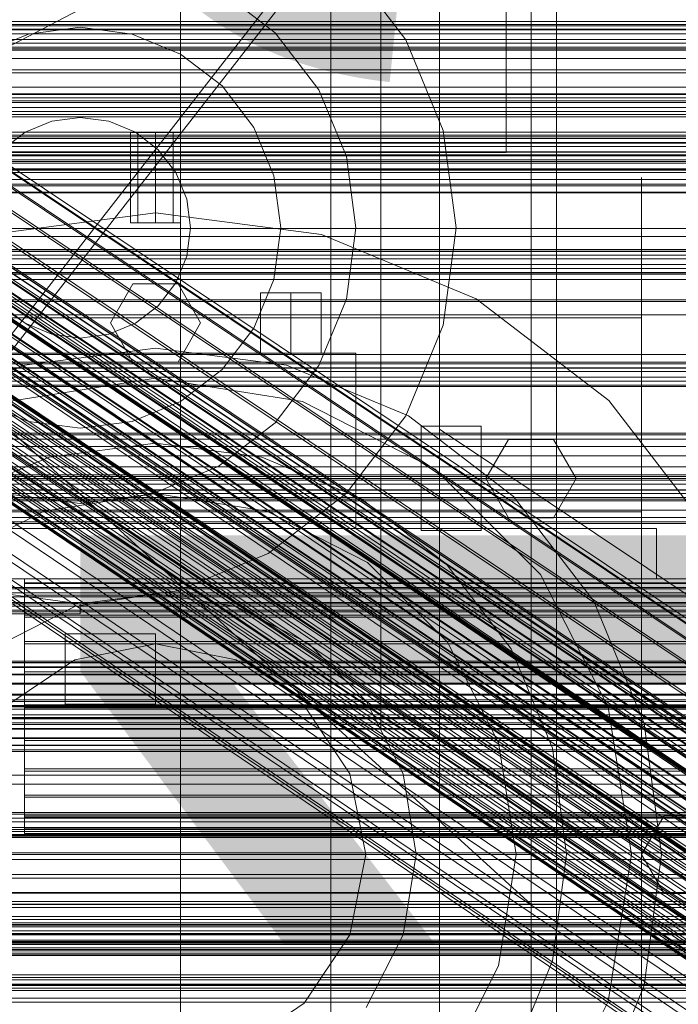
# Model space of a CAD drawing. Header units: millimetres. Extents: x -4738 to 65662, y -68080 to 6847.
# Tile 255 of 256: x -312 to -181, y -34280 to -34084. Entities that reach past the tile are written whole.
import ezdxf

# ---------------------------------------------------------------- set-up
doc = ezdxf.new("R2010")
doc.units = ezdxf.units.MM
for name, color, linetype, lineweight in [('COTAS_O', 1, 'Continuous', 0), ('frontal_briquetadora', 7, 'Continuous', 0), ('frontal_C01', 7, 'Continuous', 0), ('frontal_C02', 7, 'Continuous', 0), ('frontal_C03', 7, 'Continuous', 0), ('frontal_C10', 7, 'Continuous', 0), ('frontal_dosificador', 7, 'Continuous', 0), ('frontal_mezcladora', 7, 'Continuous', 0), ('frontal_secador', 7, 'Continuous', 0)]:
    doc.layers.add(name, color=color, linetype=linetype, lineweight=lineweight)
doc.dimstyles.new('R19_100', dxfattribs={"dimtxt": 250, "dimasz": 150, "dimexe": 150, "dimexo": 80, "dimgap": 100, "dimtad": 1, "dimtih": 1, "dimtoh": 1, "dimdsep": 46, "dimcen": 0.09, "dimadec": 0, "dimazin": 0, "dimtfac": 1, "dimtdec": 4, "dimtofl": 0, "dimtmove": 0, "dimatfit": 3, "dimfxl": 1, "dimtolj": 1, "dimtzin": 0, "dimarcsym": 0})

# ---------------------------------------------------------------- blocks, each defined once
blk = doc.blocks.new('DIM_R31_48')
at = {"layer": 'COTAS_O'}
for p, q in [((-1725, -33700), (-1575, -33655)), ((1725, -33700), (1575, -33655)), ((-1725, -34400), (-1725, -33700)), ((-1725, -33700), (1725, -33700)), ((-1725, -33700), (-1575, -33745)), ((1725, -33700), (1575, -33745)), ((1725, -34400), (1725, -33700))]:
    blk.add_line(p, q, dxfattribs=at)
blk.add_text('3450 O', height=250, dxfattribs=at).set_placement((0, -33600))
blk = doc.blocks.new('DIM_R31_51')
at = {"layer": 'COTAS_O'}
for p, q in [((-650, -33700), (50, -33700)), ((50, -33700), (5, -33850)), ((50, -34900), (50, -33700)), ((50, -33700), (95, -33850)), ((50, -34900), (5, -34750)), ((50, -34900), (95, -34750)), ((-650, -34900), (50, -34900))]:
    blk.add_line(p, q, dxfattribs=at)
blk.add_text('1200 O', height=250, rotation=90, dxfattribs=at).set_placement((-50, -34300))
blk = doc.blocks.new('DIM_R31_52')
at = {"layer": 'COTAS_O'}
for p, q in [((-650, -34200), (-500, -34155)), ((650, -34200), (500, -34155)), ((-650, -34900), (-650, -34200)), ((-650, -34200), (650, -34200)), ((-650, -34200), (-500, -34245)), ((650, -34200), (500, -34245)), ((650, -34900), (650, -34200))]:
    blk.add_line(p, q, dxfattribs=at)
blk.add_text('1300 O', height=250, dxfattribs=at).set_placement((0, -34100))

msp = doc.modelspace()

# ---------------------------------------------------------------- linework, layer by layer
at = {"layer": 'frontal_briquetadora'}
for p, q in [((-210, -34260), (-210, -33820)), ((-210, -34680), (-210, -33820)), ((-430, -34060), (-210, -34260)), ((-210, -34060), (-210, -34490)), ((-210, -34260), (-210, -34060)), ((-210, -34060), (-210, -34496)), ((-210, -34060), (-210, -34305)), ((-210, -34116.167), (-210, -34115)), ((-188, -34116.167), (-188, -34115)), ((-210, -34119.649), (-210, -34116.167)), ((-188, -34119.649), (-188, -34116.167)), ((-210, -34125.397), (-210, -34119.649)), ((-188, -34125.397), (-188, -34119.649)), ((-210, -34133.327), (-210, -34125.397)), ((-188, -34133.327), (-188, -34125.397)), ((-210, -34143.323), (-210, -34133.327)), ((-188, -34143.323), (-188, -34133.327)), ((-188, -34135.964), (-188, -34134.226)), ((-188, -34139.095), (-188, -34135.964)), ((-188, -34143), (-188, -34139.095)), ((-430, -34143), (-188, -34143)), ((-188, -34143), (-188, -34146.905)), ((-210, -34155.238), (-210, -34143.323)), ((-188, -34155.238), (-188, -34143.323)), ((-188, -34146.905), (-188, -34150.036)), ((-188, -34150.036), (-188, -34151.774)), ((-210, -34168.9), (-210, -34155.238)), ((-188, -34168.9), (-188, -34155.238)), ((-210, -34184.11), (-210, -34168.9)), ((-188, -34184.11), (-188, -34168.9)), ((-188, -34174.625), (-188, -34172.888)), ((-188, -34176.894), (-188, -34173.435)), ((-188, -34177.757), (-188, -34174.625)), ((-188, -34183.693), (-188, -34176.894)), ((-188, -34181.662), (-188, -34177.757)), ((-430, -34181.662), (-188, -34181.662)), ((-188, -34181.662), (-188, -34185.567)), ((-210, -34200.644), (-210, -34184.11)), ((-188, -34193.602), (-188, -34183.693)), ((-188, -34200.644), (-188, -34184.11)), ((-188, -34185.567), (-188, -34188.698)), ((-188, -34188.698), (-188, -34190.436)), ((-188, -34206.283), (-188, -34193.602)), ((-210, -34218.263), (-210, -34200.644)), ((-188, -34218.263), (-188, -34200.644)), ((-188, -34221.304), (-188, -34206.283)), ((-210, -34236.709), (-210, -34218.263)), ((-188, -34236.709), (-188, -34218.263)), ((-188, -34238.153), (-188, -34221.304)), ((-210, -34255.714), (-210, -34236.709)), ((-188, -34255.714), (-188, -34236.709)), ((-188, -34256.258), (-188, -34238.153)), ((-210, -34275), (-210, -34255.714)), ((-188, -34275), (-188, -34255.714)), ((-188, -34275), (-188, -34256.258)), ((-430, -34260), (-210, -34260)), ((-210, -34260), (-210, -34305)), ((-210, -34680), (-210, -34260)), ((-210, -34496), (-210, -34260)), ((-188, -34267.964), (-188, -34266.226)), ((-188, -34271.095), (-188, -34267.964)), ((-160, -34270.044), (-396, -34270.044)), ((-188, -34275), (-188, -34271.095)), ((-430, -34275), (-188, -34275)), ((-160, -34275), (-396, -34275)), ((-188, -34275), (-210, -34275)), ((-210, -34275), (-210, -34294.286)), ((-188, -34275), (-188, -34278.905)), ((-188, -34275), (-188, -34293.742)), ((-188, -34275), (-188, -34294.286)), ((-188, -34278.905), (-188, -34282.036))]:
    msp.add_line(p, q, dxfattribs=at)
at = {"layer": 'frontal_C01'}
for p, q in [((-250, -33373.251), (-250, -35948.844)), ((-250, -35953.656), (-250, -33378.064)), ((-228.298, -33928.654), (-228.298, -34191.267)), ((-228.298, -34197.047), (-228.298, -33934.434)), ((-425, -34085.38), (425, -34085.38)), ((425, -34096.935), (-425, -34096.935)), ((425, -34099.076), (-425, -34099.076)), ((-425, -34110.632), (425, -34110.632)), ((-332.629, -34127.246), (-148.32, -34251.581)), ((-331.181, -34126.897), (-146.872, -34251.231)), ((-334.938, -34129.011), (-150.629, -34253.346)), ((-330.692, -34127.987), (-146.383, -34252.321)), ((-355.53, -34130.711), (-141.731, -34274.939)), ((-355.017, -34130.587), (-141.218, -34274.815)), ((-354.844, -34130.973), (-141.045, -34275.202)), ((-331.197, -34130.442), (-146.887, -34254.776)), ((-357.415, -34132.421), (-143.617, -34276.649)), ((-356.348, -34131.336), (-142.549, -34275.565)), ((-355.541, -34133.138), (-141.742, -34277.366)), ((-355.022, -34131.843), (-141.224, -34276.072)), ((-337.95, -34132.071), (-153.641, -34256.406)), ((-358.659, -34133.89), (-144.861, -34278.119)), ((-356.363, -34134.768), (-142.565, -34278.996)), ((-332.659, -34134.094), (-148.35, -34258.429)), ((-146.196, -34279.873), (-359.995, -34135.645)), ((-357.434, -34136.624), (-143.635, -34280.852)), ((-341.461, -34136.219), (-157.152, -34260.553)), ((-361.332, -34137.564), (-147.533, -34281.793)), ((-358.68, -34138.578), (-144.881, -34282.806)), ((-334.981, -34138.696), (-150.672, -34263.031)), ((-362.578, -34139.518), (-148.779, -34283.747)), ((-360.017, -34140.498), (-146.218, -34284.726)), ((-364.471, -34143.005), (-150.672, -34287.233)), ((-363.648, -34141.374), (-149.85, -34285.602)), ((-361.352, -34142.252), (-147.554, -34286.48)), ((-160.922, -34265.504), (-345.231, -34141.17)), ((-364.989, -34144.299), (-151.191, -34288.527)), ((-363.664, -34144.806), (-149.865, -34289.034)), ((-362.596, -34143.721), (-148.798, -34287.95)), ((-338.003, -34143.933), (-153.694, -34268.268)), ((-365.168, -34145.169), (-151.369, -34289.397)), ((-364.995, -34145.555), (-151.196, -34289.783)), ((-364.482, -34145.431), (-150.683, -34289.659)), ((-349.002, -34146.587), (-164.693, -34270.922)), ((-341.52, -34149.448), (-157.211, -34273.783)), ((-352.519, -34152.103), (-168.21, -34276.437)), ((-345.291, -34154.866), (-160.982, -34279.201)), ((-355.541, -34157.34), (-171.232, -34281.674)), ((-349.061, -34159.817), (-164.752, -34284.152)), ((-357.863, -34161.941), (-173.554, -34286.276)), ((-352.572, -34163.964), (-168.263, -34288.299)), ((-359.326, -34165.594), (-175.016, -34289.929)), ((-359.83, -34168.049), (-175.521, -34292.384)), ((-355.584, -34167.025), (-171.275, -34291.359)), ((-359.341, -34169.139), (-175.032, -34293.474)), ((-357.893, -34168.79), (-173.584, -34293.124)), ((-130, -34257.579), (-228.298, -34191.267)), ((-228.298, -34191.267), (-228.298, -34453.88)), ((-228.298, -34191.267), (-228.298, -34197.047)), ((-311.15, -34195.994), (-311.15, -34195.055)), ((-311.15, -34195.055), (-311.15, -34195.847)), ((-311.15, -34195.055), (311.15, -34195.055)), ((-311.15, -34195.847), (-311.15, -34198.316)), ((-311.15, -34195.847), (311.15, -34195.847)), ((-311.15, -34198.6), (-311.15, -34195.994)), ((-311.15, -34195.994), (311.15, -34195.994)), ((-228.298, -34459.66), (-228.298, -34197.047)), ((-228.298, -34197.047), (-130, -34263.359)), ((-311.15, -34198.316), (-311.15, -34202.293)), ((-311.15, -34198.316), (311.15, -34198.316)), ((-311.15, -34202.695), (-311.15, -34198.6)), ((-311.15, -34198.6), (311.15, -34198.6)), ((-311.15, -34202.293), (-311.15, -34207.508)), ((-311.15, -34202.293), (311.15, -34202.293)), ((-311.15, -34208), (-311.15, -34202.695)), ((-311.15, -34202.695), (311.15, -34202.695)), ((-311.15, -34207.508), (-311.15, -34213.605)), ((-311.15, -34207.508), (311.15, -34207.508)), ((-311.15, -34214.154), (-311.15, -34208)), ((-311.15, -34208), (311.15, -34208)), ((-440, -34211.454), (440, -34211.454)), ((-440, -34211.734), (440, -34211.734)), ((-440, -34211.787), (440, -34211.787)), ((-440, -34212.609), (440, -34212.609)), ((-440, -34212.71), (440, -34212.71)), ((-311.15, -34213.605), (-311.15, -34220.169)), ((311.15, -34213.605), (-311.15, -34213.605)), ((-440, -34214.019), (440, -34214.019)), ((-440, -34214.161), (440, -34214.161)), ((-311.15, -34220.738), (-311.15, -34214.154)), ((-311.15, -34214.154), (311.15, -34214.154)), ((-440, -34215.866), (440, -34215.866)), ((-440, -34216.041), (440, -34216.041)), ((440, -34218.027), (-440, -34218.027)), ((-440, -34218.221), (440, -34218.221)), ((-440, -34220.353), (440, -34220.353)), ((-440, -34220.554), (440, -34220.554)), ((-311.15, -34220.169), (-311.15, -34226.752)), ((-311.15, -34220.169), (311.15, -34220.169)), ((-311.15, -34227.302), (-311.15, -34220.738)), ((-311.15, -34220.738), (311.15, -34220.738)), ((-440, -34222.685), (440, -34222.685)), ((-440, -34222.88), (440, -34222.88)), ((-440, -34224.866), (440, -34224.866)), ((-440, -34225.04), (440, -34225.04)), ((-440, -34226.746), (440, -34226.746)), ((-440, -34226.888), (440, -34226.888)), ((-311.15, -34226.752), (-311.15, -34232.906)), ((-311.15, -34226.752), (311.15, -34226.752)), ((-311.15, -34233.399), (-311.15, -34227.302)), ((-311.15, -34227.302), (311.15, -34227.302)), ((-440, -34228.197), (440, -34228.197)), ((-440, -34228.297), (440, -34228.297)), ((-440, -34229.12), (440, -34229.12)), ((-440, -34229.172), (440, -34229.172)), ((-440, -34229.453), (440, -34229.453)), ((-311.15, -34232.906), (-311.15, -34238.212)), ((-311.15, -34232.906), (311.15, -34232.906)), ((-311.15, -34238.614), (-311.15, -34233.399)), ((-311.15, -34233.399), (311.15, -34233.399)), ((-311.15, -34238.212), (-311.15, -34242.307)), ((-311.15, -34238.212), (311.15, -34238.212)), ((-311.15, -34242.591), (-311.15, -34238.614)), ((-311.15, -34238.614), (311.15, -34238.614)), ((-311.15, -34242.307), (-311.15, -34244.913)), ((-311.15, -34242.307), (311.15, -34242.307)), ((-311.15, -34245.06), (-311.15, -34242.591)), ((-311.15, -34242.591), (311.15, -34242.591)), ((-311.15, -34244.913), (-311.15, -34245.852)), ((-311.15, -34244.913), (311.15, -34244.913)), ((-311.15, -34245.852), (-311.15, -34245.06)), ((-311.15, -34245.06), (311.15, -34245.06)), ((-311.15, -34245.852), (311.15, -34245.852))]:
    msp.add_line(p, q, dxfattribs=at)
at = {"layer": 'frontal_C02'}
for p, q in [((-250, -32921.727), (-250, -35767.183)), ((-250, -35771.953), (-250, -32926.497)), ((-228.298, -33874.707), (-228.298, -34165.201)), ((-228.298, -34170.932), (-228.298, -33880.437)), ((-332.629, -34101.347), (-148.32, -34224.602)), ((-331.181, -34101.19), (-146.872, -34224.444)), ((-334.938, -34102.935), (-150.629, -34226.19)), ((-330.692, -34102.473), (-146.383, -34225.727)), ((-356.348, -34105.596), (-142.549, -34248.572)), ((-355.53, -34105.034), (-141.731, -34248.009)), ((-355.017, -34104.978), (-141.218, -34247.953)), ((-354.844, -34105.432), (-141.045, -34248.408)), ((-331.197, -34105.109), (-146.887, -34228.363)), ((-357.415, -34106.627), (-143.617, -34249.602)), ((-355.541, -34107.716), (-141.742, -34250.692)), ((-355.022, -34106.366), (-141.224, -34249.342)), ((-337.95, -34105.844), (-153.641, -34229.099)), ((-358.659, -34108.056), (-144.861, -34251.031)), ((-356.363, -34109.39), (-142.565, -34252.365)), ((-332.659, -34108.918), (-148.35, -34232.173)), ((-146.196, -34252.761), (-359.995, -34109.785)), ((-357.434, -34111.273), (-143.635, -34254.249)), ((-341.461, -34109.877), (-157.152, -34233.131)), ((-361.332, -34111.698), (-147.533, -34254.673)), ((-358.68, -34113.238), (-144.881, -34256.213)), ((-334.981, -34113.641), (-150.672, -34236.896)), ((-363.648, -34115.546), (-149.85, -34258.521)), ((-362.578, -34113.663), (-148.779, -34256.638)), ((-360.017, -34115.15), (-146.218, -34258.126)), ((-160.922, -34238.012), (-345.231, -34114.758)), ((-364.471, -34117.22), (-150.672, -34260.195)), ((-361.352, -34116.88), (-147.554, -34259.855)), ((-365.168, -34119.503), (-151.369, -34262.479)), ((-364.989, -34118.569), (-151.191, -34261.545)), ((-363.664, -34119.339), (-149.865, -34262.315)), ((-362.596, -34118.309), (-148.798, -34261.284)), ((-338.003, -34118.957), (-153.694, -34242.211)), ((-364.995, -34119.958), (-151.196, -34262.933)), ((-364.482, -34119.902), (-150.683, -34262.877)), ((-349.002, -34120.155), (-164.693, -34243.409)), ((-341.52, -34124.502), (-157.211, -34247.756)), ((-352.519, -34125.7), (-168.21, -34248.954)), ((-355.541, -34131.015), (-171.232, -34254.27)), ((-345.291, -34129.899), (-160.982, -34253.153)), ((-349.061, -34134.78), (-164.752, -34258.034)), ((-357.863, -34135.738), (-173.554, -34258.993)), ((-352.572, -34138.812), (-168.263, -34262.067)), ((-359.326, -34139.548), (-175.016, -34262.802)), ((-359.83, -34142.184), (-175.521, -34265.438)), ((-355.584, -34141.721), (-171.275, -34264.976)), ((-359.341, -34143.467), (-175.032, -34266.721)), ((-357.893, -34143.309), (-173.584, -34266.564)), ((-130, -34230.937), (-228.298, -34165.201)), ((-228.298, -34165.201), (-228.298, -34455.696)), ((-228.298, -34165.201), (-228.298, -34170.932)), ((-228.298, -34461.426), (-228.298, -34170.932)), ((-228.298, -34170.932), (-130, -34236.667)), ((-450, -34234.172), (450, -34234.172)), ((-559, -34242.761), (559, -34242.761)), ((450, -34246.094), (-450, -34246.094)), ((450, -34267.581), (-450, -34267.581)), ((-450, -34279.503), (450, -34279.503))]:
    msp.add_line(p, q, dxfattribs=at)
at = {"layer": 'frontal_C03'}
for p, q in [((1250, -34084.44), (-1250, -34084.44)), ((1250, -34084.757), (-1250, -34084.757)), ((1250, -34085.551), (-1250, -34085.551)), ((-1250, -34086.315), (1250, -34086.315)), ((1250, -34087.438), (-1250, -34087.438)), ((1250, -34088.202), (-1250, -34088.202)), ((1250, -34088.996), (-1250, -34088.996)), ((1250, -34089.313), (-1250, -34089.313)), ((1250, -34089.613), (-1250, -34089.613)), ((1250, -34091.218), (-1250, -34091.218)), ((1496, -34098.323), (-1496, -34098.323)), ((1496, -34098.441), (-1496, -34098.441)), ((1496, -34099.707), (-1496, -34099.707)), ((1496, -34100.042), (-1496, -34100.042)), ((-1250, -34100.999), (1250, -34100.999)), ((1496, -34102.381), (-1496, -34102.381)), ((1496, -34102.883), (-1496, -34102.883)), ((1250, -34102.892), (-1250, -34102.892)), ((-1496, -34105.94), (1496, -34105.94)), ((1496, -34106.531), (-1496, -34106.531)), ((1250, -34106.898), (-1250, -34106.898)), ((1250, -34107.214), (-1250, -34107.214)), ((1250, -34108.008), (-1250, -34108.008)), ((-1250, -34108.773), (1250, -34108.773)), ((1496, -34109.84), (-1496, -34109.84)), ((1496, -34110.431), (-1496, -34110.431)), ((1250, -34109.895), (-1250, -34109.895)), ((1250, -34110.66), (-1250, -34110.66)), ((1250, -34111.454), (-1250, -34111.454)), ((1496, -34113.488), (-1496, -34113.488)), ((1250, -34111.77), (-1250, -34111.77)), ((1250, -34113.479), (-1250, -34113.479)), ((1496, -34113.989), (-1496, -34113.989)), ((1250, -34115.372), (-1250, -34115.372)), ((1496, -34116.329), (-1496, -34116.329)), ((1496, -34116.664), (-1496, -34116.664)), ((1496, -34117.93), (-1496, -34117.93)), ((1496, -34118.048), (-1496, -34118.048)), ((1250, -34125.153), (-1250, -34125.153)), ((1250, -34126.758), (-1250, -34126.758)), ((1250, -34129.355), (-1250, -34129.355)), ((1250, -34129.672), (-1250, -34129.672)), ((1250, -34130.466), (-1250, -34130.466)), ((-1250, -34131.23), (1250, -34131.23)), ((1250, -34132.353), (-1250, -34132.353)), ((1250, -34133.117), (-1250, -34133.117)), ((1250, -34133.911), (-1250, -34133.911)), ((1250, -34134.228), (-1250, -34134.228)), ((1250, -34134.244), (-1250, -34134.244)), ((1250, -34135.316), (-1250, -34135.316)), ((1250, -34139.368), (-1250, -34139.368)), ((1250, -34139.744), (-1250, -34139.744)), ((1250, -34151.813), (-1250, -34151.813)), ((1250, -34152.13), (-1250, -34152.13)), ((1250, -34152.924), (-1250, -34152.924)), ((-1250, -34153.688), (1250, -34153.688)), ((1250, -34154.811), (-1250, -34154.811)), ((1250, -34155.575), (-1250, -34155.575)), ((1250, -34156.369), (-1250, -34156.369)), ((1250, -34156.685), (-1250, -34156.685)), ((1250, -34174.271), (-1250, -34174.271)), ((1250, -34174.587), (-1250, -34174.587)), ((1250, -34175.381), (-1250, -34175.381)), ((-1250, -34176.145), (1250, -34176.145)), ((1250, -34177.268), (-1250, -34177.268)), ((1250, -34178.033), (-1250, -34178.033)), ((1250, -34178.827), (-1250, -34178.827)), ((1250, -34179.143), (-1250, -34179.143)), ((1250, -34196.728), (-1250, -34196.728)), ((1250, -34197.045), (-1250, -34197.045)), ((1250, -34197.839), (-1250, -34197.839)), ((-1250, -34198.603), (1250, -34198.603)), ((1250, -34199.726), (-1250, -34199.726)), ((1250, -34200.49), (-1250, -34200.49)), ((1250, -34201.284), (-1250, -34201.284)), ((1250, -34201.601), (-1250, -34201.601)), ((1250, -34219.186), (-1250, -34219.186)), ((1250, -34219.503), (-1250, -34219.503)), ((1250, -34220.297), (-1250, -34220.297)), ((-1250, -34221.061), (1250, -34221.061)), ((1250, -34222.184), (-1250, -34222.184)), ((1250, -34222.948), (-1250, -34222.948)), ((1250, -34223.742), (-1250, -34223.742)), ((1250, -34224.058), (-1250, -34224.058)), ((1250, -34241.644), (-1250, -34241.644)), ((1250, -34241.96), (-1250, -34241.96)), ((1250, -34242.754), (-1250, -34242.754)), ((-1250, -34243.518), (1250, -34243.518)), ((1250, -34244.641), (-1250, -34244.641)), ((1250, -34245.405), (-1250, -34245.405)), ((1250, -34246.199), (-1250, -34246.199)), ((1250, -34246.516), (-1250, -34246.516)), ((1250, -34264.101), (-1250, -34264.101)), ((1250, -34264.418), (-1250, -34264.418)), ((1250, -34265.212), (-1250, -34265.212)), ((1250, -34265.753), (-1250, -34265.753)), ((-1250, -34265.976), (1250, -34265.976)), ((1250, -34266.047), (-1250, -34266.047)), ((1250, -34267.099), (-1250, -34267.099)), ((1250, -34267.863), (-1250, -34267.863)), ((1250, -34268.657), (-1250, -34268.657)), ((-1579, -34270.165), (1579, -34270.165)), ((1250, -34268.974), (-1250, -34268.974)), ((1250, -34269.213), (-1250, -34269.213)), ((1250, -34270.05), (-1250, -34270.05)), ((1250, -34275.899), (-1250, -34275.899)), ((1250, -34277.153), (-1250, -34277.153))]:
    msp.add_line(p, q, dxfattribs=at)
at = {"layer": 'frontal_C10'}
msp.add_line((-432.409, -34150.724), (26.97, -33910.151), dxfattribs=at)
at = {"layer": 'frontal_dosificador'}
for p, q in [((-240, -34225), (-240, -34000)), ((-205, -34335), (-205, -34015)), ((-215, -34110), (-215, -34025)), ((-235.048, -34087.5), (-246.967, -34071.967)), ((-261.109, -34086.109), (-272.5, -34077.369)), ((-300, -34085), (-310.353, -34086.363)), ((-289.647, -34086.363), (-300, -34085)), ((-252.369, -34097.5), (-261.109, -34086.109)), ((-310.353, -34086.363), (-320, -34090.359)), ((-280, -34090.359), (-289.647, -34086.363)), ((-227.556, -34105.589), (-235.048, -34087.5)), ((-271.716, -34096.716), (-280, -34090.359)), ((-265.359, -34105), (-271.716, -34096.716)), ((-246.874, -34110.765), (-252.369, -34097.5)), ((-305.694, -34103.75), (-311, -34105.947)), ((-300, -34103), (-305.694, -34103.75)), ((-294.306, -34103.75), (-300, -34103)), ((-289, -34105.947), (-294.306, -34103.75)), ((-261.363, -34114.647), (-265.359, -34105)), ((-225, -34125), (-227.556, -34105.589)), ((-311, -34105.947), (-315.556, -34109.444)), ((-284.444, -34109.444), (-289, -34105.947)), ((-280.947, -34114), (-284.444, -34109.444)), ((-215, -34110), (-385, -34110)), ((-245, -34125), (-246.874, -34110.765)), ((-278.75, -34119.306), (-280.947, -34114)), ((-260, -34125), (-261.363, -34114.647)), ((-278, -34125), (-278.75, -34119.306)), ((-278.75, -34130.694), (-278, -34125)), ((-261.363, -34135.353), (-260, -34125)), ((-246.874, -34139.235), (-245, -34125)), ((-227.556, -34144.411), (-225, -34125)), ((-280.947, -34136), (-278.75, -34130.694)), ((-284.444, -34140.556), (-280.947, -34136)), ((-265.359, -34145), (-261.363, -34135.353)), ((-258, -34138), (-264.062, -34138)), ((-264.062, -34150), (-264.062, -34138)), ((-258, -34138), (-251.938, -34138)), ((-258, -34138), (-258, -34150)), ((-251.938, -34150), (-251.938, -34138)), ((-315.556, -34140.556), (-311, -34144.053)), ((-289, -34144.053), (-284.444, -34140.556)), ((-252.369, -34152.5), (-246.874, -34139.235)), ((-311, -34144.053), (-305.694, -34146.25)), ((-294.306, -34146.25), (-289, -34144.053)), ((-271.716, -34153.284), (-265.359, -34145)), ((-235.048, -34162.5), (-227.556, -34144.411)), ((-305.694, -34146.25), (-300, -34147)), ((-300, -34147), (-294.306, -34146.25)), ((-245, -34150), (-355, -34150)), ((-258, -34150), (-264.062, -34150)), ((-251.938, -34150), (-258, -34150)), ((-245, -34185), (-245, -34150)), ((-261.109, -34163.891), (-252.369, -34152.5)), ((-280, -34159.641), (-271.716, -34153.284)), ((-320, -34159.641), (-310.353, -34163.637)), ((-289.647, -34163.637), (-280, -34159.641)), ((-246.967, -34178.033), (-235.048, -34162.5)), ((-310.353, -34163.637), (-300, -34165)), ((-300, -34165), (-289.647, -34163.637)), ((-272.5, -34172.631), (-261.109, -34163.891)), ((-232, -34175), (-232, -34164.608)), ((-220, -34164.608), (-232, -34164.608)), ((-220, -34175), (-220, -34164.608)), ((-170, -34166), (-370, -34166)), ((-170, -34166.307), (-370, -34166.307)), ((-170, -34167.206), (-370, -34167.206)), ((-170, -34168.636), (-370, -34168.636)), ((-170, -34170.5), (-370, -34170.5)), ((-170, -34172.671), (-370, -34172.671)), ((-285.765, -34178.126), (-272.5, -34172.631)), ((-370, -34175), (-170, -34175)), ((-232, -34175), (-232, -34185.392)), ((-232, -34175), (-220, -34175)), ((-220, -34185.392), (-220, -34175)), ((-170, -34177.329), (-370, -34177.329)), ((-314.235, -34178.126), (-300, -34180)), ((-300, -34180), (-285.765, -34178.126)), ((-262.5, -34189.952), (-246.967, -34178.033)), ((-170, -34179.5), (-370, -34179.5)), ((-170, -34181.364), (-370, -34181.364)), ((-170, -34182.794), (-370, -34182.794)), ((-170, -34183.693), (-370, -34183.693)), ((-170, -34184), (-370, -34184)), ((-210, -34185), (-1790, -34185)), ((-185, -34185), (-415, -34185)), ((-245, -34185), (-355, -34185)), ((-220, -34185.392), (-232, -34185.392)), ((-210, -34250), (-210, -34185)), ((-185, -34195), (-185, -34185)), ((-280.589, -34197.444), (-262.5, -34189.952)), ((-185, -34195), (-415, -34195)), ((-319.411, -34197.444), (-300, -34200)), ((-300, -34200), (-280.589, -34197.444)), ((-300, -34200), (-1700, -34200)), ((-300, -34202), (-300, -34200)), ((-300, -34202), (-1700, -34202)), ((-285, -34206), (-303, -34206)), ((-303, -34220), (-303, -34206)), ((-285, -34220), (-285, -34206)), ((-285, -34220), (-303, -34220)), ((0, -34225), (-240, -34225)), ((-210, -34250), (-1790, -34250))]:
    msp.add_line(p, q, dxfattribs=at)
at = {"layer": 'frontal_mezcladora'}
for p, q in [((-280, -34450), (-280, -34020)), ((-288.536, -34106), (-290, -34106)), ((-290, -34124), (-290, -34106)), ((-285, -34106), (-288.536, -34106)), ((-288.536, -34124), (-288.536, -34106)), ((-285, -34106), (-281.464, -34106)), ((-285, -34106), (-285, -34124)), ((-281.464, -34106), (-280, -34106)), ((-281.464, -34124), (-281.464, -34106)), ((-280, -34124), (-280, -34106)), ((-318.129, -34126.361), (-285, -34122)), ((-285, -34122), (-251.871, -34126.361)), ((-288.536, -34124), (-290, -34124)), ((-288.536, -34124), (-285, -34124)), ((-285, -34124), (-281.464, -34124)), ((-281.464, -34124), (-280, -34124)), ((-251.871, -34126.361), (-221, -34139.149)), ((-294, -34144), (-289.5, -34136.206)), ((-289.5, -34136.206), (-280.5, -34136.206)), ((-280.5, -34136.206), (-276, -34144)), ((-221, -34139.149), (-194.49, -34159.49)), ((-289.5, -34151.794), (-294, -34144)), ((-276, -34144), (-280.5, -34151.794)), ((-311.141, -34152.441), (-285, -34149)), ((-285, -34149), (-258.859, -34152.441)), ((-335.5, -34162.531), (-311.141, -34152.441)), ((-280.5, -34151.794), (-289.5, -34151.794)), ((-258.859, -34152.441), (-234.5, -34162.531)), ((-314.357, -34159.65), (-285, -34155)), ((-285, -34155), (-255.643, -34159.65)), ((-255.643, -34159.65), (-229.16, -34173.143)), ((-194.49, -34159.49), (-174.149, -34186)), ((-234.5, -34162.531), (-213.582, -34178.582)), ((-306.223, -34170.794), (-285, -34168)), ((-285, -34168), (-263.777, -34170.794)), ((-219.047, -34175.047), (-214.547, -34167.252)), ((-214.547, -34167.252), (-205.547, -34167.252)), ((-205.547, -34167.252), (-201.047, -34175.047)), ((-326, -34178.986), (-306.223, -34170.794)), ((-263.777, -34170.794), (-244, -34178.986)), ((-229.16, -34173.143), (-208.143, -34194.16)), ((-214.547, -34182.841), (-219.047, -34175.047)), ((-201.047, -34175.047), (-205.547, -34182.841)), ((-307.249, -34181.524), (-285, -34178)), ((-285, -34178), (-262.751, -34181.524)), ((-244, -34178.986), (-227.017, -34192.017)), ((-213.582, -34178.582), (-197.531, -34199.5)), ((-327.321, -34191.751), (-307.249, -34181.524)), ((-262.751, -34181.524), (-242.679, -34191.751)), ((-205.547, -34182.841), (-214.547, -34182.841)), ((-242.679, -34191.751), (-226.751, -34207.679)), ((-227.017, -34192.017), (-213.986, -34209)), ((-208.143, -34194.16), (-194.65, -34220.643)), ((-301.069, -34200.545), (-285, -34198)), ((-285, -34198), (-268.931, -34200.545)), ((-197.531, -34199.5), (-187.441, -34223.859)), ((-315.565, -34207.931), (-301.069, -34200.545)), ((-268.931, -34200.545), (-254.435, -34207.931)), ((-226.751, -34207.679), (-216.524, -34227.751)), ((-301.073, -34211.197), (-285, -34208)), ((-285, -34208), (-268.927, -34211.197)), ((-254.435, -34207.931), (-242.931, -34219.435)), ((-213.986, -34209), (-205.794, -34228.777)), ((-314.698, -34220.302), (-301.073, -34211.197)), ((-268.927, -34211.197), (-255.302, -34220.302)), ((-242.931, -34219.435), (-235.545, -34233.931)), ((-255.302, -34220.302), (-246.197, -34233.927)), ((-194.65, -34220.643), (-190, -34250)), ((-187.441, -34223.859), (-184, -34250)), ((-216.524, -34227.751), (-213, -34250)), ((-205.794, -34228.777), (-203, -34250)), ((-246.197, -34233.927), (-243, -34250)), ((-235.545, -34233.931), (-233, -34250)), ((-188, -34250), (-183.5, -34242.206)), ((-183.5, -34242.206), (-174.5, -34242.206)), ((-243, -34250), (-246.197, -34266.073)), ((-233, -34250), (-235.545, -34266.069)), ((-213, -34250), (-216.524, -34272.249)), ((-203, -34250), (-205.794, -34271.223)), ((-190, -34250), (-194.65, -34279.357)), ((-183.5, -34257.794), (-188, -34250)), ((-184, -34250), (-187.441, -34276.141)), ((-174.5, -34257.794), (-183.5, -34257.794)), ((-246.197, -34266.073), (-255.302, -34279.698)), ((-235.545, -34266.069), (-242.931, -34280.565)), ((-216.524, -34272.249), (-226.751, -34292.321)), ((-205.794, -34271.223), (-213.986, -34291)), ((-187.441, -34276.141), (-197.531, -34300.5)), ((-255.302, -34279.698), (-268.927, -34288.803)), ((-194.65, -34279.357), (-208.143, -34305.84))]:
    msp.add_line(p, q, dxfattribs=at)
at = {"layer": 'frontal_secador'}
for p, q in [((413, -33215), (-431.48, -34297.08)), ((407, -33225), (-422.12, -34288.52)), ((1360, -34083.853), (-1360, -34083.853)), ((1360, -34093.5), (-1360, -34093.5)), ((1250, -34094.076), (-1250, -34094.076)), ((1360, -34101.784), (-1360, -34101.784)), ((1360, -34108.141), (-1360, -34108.141)), ((1360, -34112.137), (-1360, -34112.137)), ((1360, -34113.5), (-1360, -34113.5)), ((1250, -34113.25), (-1250, -34113.25)), ((1250, -34129.715), (-1250, -34129.715)), ((1250, -34142.349), (-1250, -34142.349)), ((1250, -34150.291), (-1250, -34150.291)), ((1250, -34153), (-1250, -34153)), ((-1250, -34236), (1250, -34236)), ((-1250, -34242), (1250, -34242)), ((-1250, -34245), (1250, -34245)), ((1250, -34246), (-1250, -34246)), ((-1250, -34246.659), (1250, -34246.659)), ((1250, -34249.659), (-1250, -34249.659)), ((-1250, -34251), (1250, -34251)), ((1250, -34254), (-1250, -34254)), ((-1250, -34254.728), (1250, -34254.728)), ((-1250, -34257.588), (1250, -34257.588)), ((1250, -34257.611), (-1250, -34257.611)), ((1250, -34257.728), (-1250, -34257.728)), ((-1250, -34259.387), (1250, -34259.387)), ((1250, -34259.918), (-1250, -34259.918)), ((-1250, -34260), (1250, -34260)), ((1250, -34260.588), (-1250, -34260.588)), ((1250, -34262.387), (-1250, -34262.387)), ((1250, -34263), (-1250, -34263)), ((-1250, -34263.65), (1250, -34263.65)), ((1250, -34264), (-1250, -34264)), ((1250, -34267.382), (-1250, -34267.382)), ((-1250, -34268), (1250, -34268)), ((1250, -34269.689), (-1250, -34269.689)), ((1250, -34274), (-1250, -34274)), ((1250, -34274.545), (-1250, -34274.545)), ((1250, -34276), (-1250, -34276)), ((1250, -34276.144), (-1250, -34276.144)), ((1250, -34276.709), (-1250, -34276.709)), ((1250, -34278.686), (-1250, -34278.686))]:
    msp.add_line(p, q, dxfattribs=at)

# ---------------------------------------------------------------- dimensions: what is measured, and where the dimension line sits
at = {"layer": 'COTAS_O'}
for p1, p2, distance, picture, middle in [((-650, -34900), (-650, -33700), -700, 'DIM_R31_51', (50, -34300)), ((-1725, -34400), (1725, -34400), 700, 'DIM_R31_48', (0, -33700)), ((-650, -34900), (650, -34900), 700, 'DIM_R31_52', (0, -34200))]:
    dim = msp.add_aligned_dim(p1=p1, p2=p2, distance=distance, text='<> O', dimstyle='R19_100', dxfattribs=at)
    dim.commit()
    dim.dimension.update_dxf_attribs({"geometry": picture, "text_midpoint": middle})

doc.saveas('drawing.dxf')
